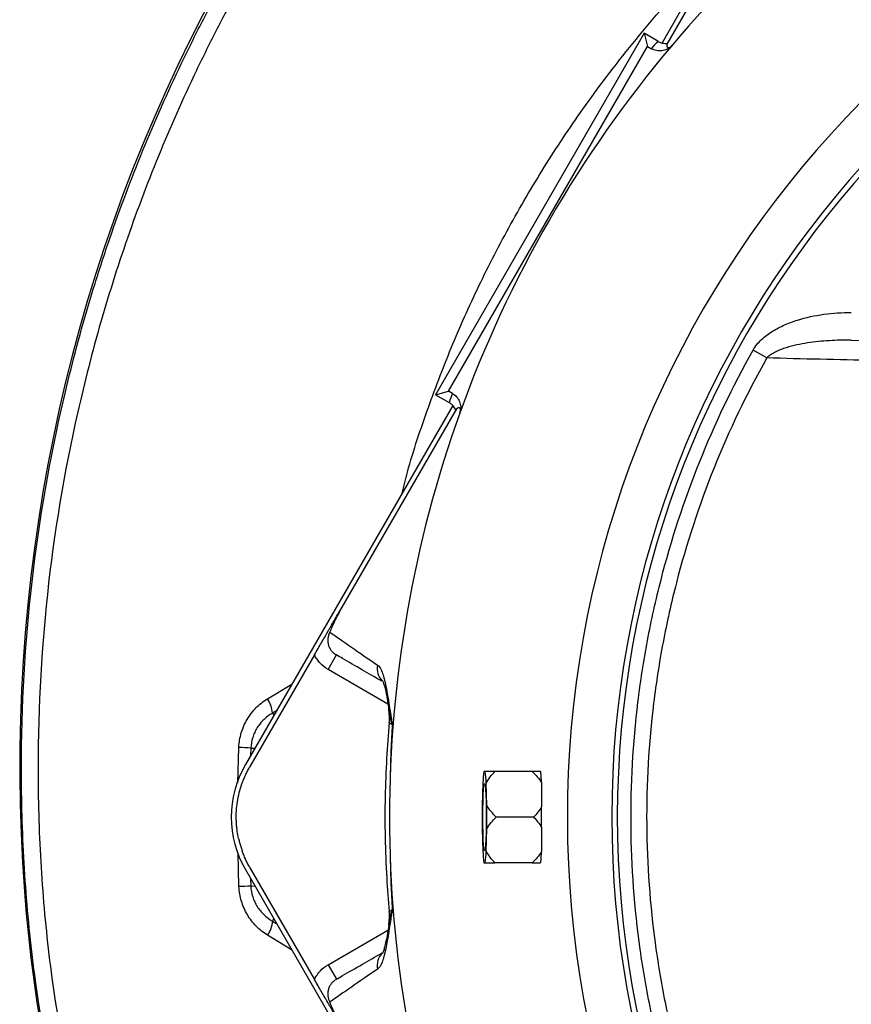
# Model space of a CAD drawing. Header units: millimetres. Extents: x 2549 to 3607, y 2373 to 3826.
# Tile 3 of 14: x 2549 to 2849, y 2959 to 3313. Entities that reach past the tile are written whole.
import ezdxf

# ---------------------------------------------------------------- set-up
doc = ezdxf.new("R2010")
doc.units = ezdxf.units.MM
doc.header["$LTSCALE"] = 2

msp = doc.modelspace()

# ---------------------------------------------------------------- linework, layer by layer
at = {"color": 7, "linetype": 'Continuous', "lineweight": 25}
for p, q in [((2855.07, 3434.13), (2780.45, 3304.89)), ((2823.39, 3375.7), (2782.2, 3304.36)), ((2773.99, 3308.31), (2698.9, 3178.26)), ((2778.92, 3305.46), (2773.99, 3308.31)), ((2773.99, 3308.31), (2775.25, 3303.59)), ((2703.62, 3179.52), (2775.25, 3303.59)), ((2775.25, 3303.59), (2776.63, 3302.79)), ((2818.16, 3191.47), (2813.21, 3194.24)), ((2698.9, 3178.26), (2703.62, 3179.52)), ((2705.01, 3178.73), (2703.62, 3179.52)), ((2698.9, 3178.26), (2703.83, 3175.41)), ((2705.11, 3174.41), (2630.48, 3045.13)), ((2706.43, 3173.12), (2665.24, 3101.78)), ((2655.35, 3084.66), (2632.02, 3044.24)), ((2660.24, 3079.4), (2663.24, 3084.59)), ((2641.63, 3064.45), (2640.26, 3063.67)), ((2716.8, 3042.69), (2716.32, 3042.69)), ((2733.74, 3042.69), (2720.32, 3042.69)), ((2715.96, 3038.51), (2715.72, 3030.42)), ((2717.4, 3030.42), (2717.17, 3038.51)), ((2734.22, 3026.24), (2720.8, 3026.24)), ((2715.72, 3022.06), (2715.96, 3013.97)), ((2717.17, 3013.97), (2717.4, 3022.06)), ((2716.32, 3009.79), (2716.8, 3009.79)), ((2733.74, 3009.79), (2720.32, 3009.79)), ((2630.48, 3007.35), (2705.09, 2878.11)), ((2632.02, 3008.24), (2655.35, 2967.83)), ((2640.26, 2988.8), (2641.65, 2988.01)), ((2660.24, 2973.09), (2663.24, 2967.89))]:
    msp.add_line(p, q, dxfattribs=at)
at = {"color": 8, "linetype": 'Continuous', "lineweight": 25}
for p, q in [((2681.81, 3066.94), (2660.24, 3079.4)), ((2638.39, 3068.79), (2647.21, 3074.12)), ((2640.26, 3063.67), (2640.72, 3062.88)), ((2627.81, 3038.6), (2628.13, 3051.35)), ((2632.43, 3051.09), (2632.36, 3048.39)), ((2632.43, 3051.09), (2633.87, 3051.01)), ((2628.18, 3001.21), (2627.85, 3013.42)), ((2632.34, 3004.12), (2632.41, 3001.4)), ((2632.41, 3001.4), (2633.87, 3001.47)), ((2640.26, 2988.8), (2640.72, 2989.61)), ((2647.13, 2978.51), (2638.49, 2983.74)), ((2660.24, 2973.09), (2681.81, 2985.54))]:
    msp.add_line(p, q, dxfattribs=at)
at = {"color": 7, "linetype": 'Continuous', "lineweight": 25, "flags": 128}
for points in [[(2715.95, 3026.24), (2715.97, 3029.14), (2716.02, 3031.86), (2716.1, 3034.27), (2716.21, 3036.2), (2716.34, 3037.56), (2716.49, 3038.25), (2716.64, 3038.25), (2716.78, 3037.56), (2716.91, 3036.2), (2717.02, 3034.27), (2717.1, 3031.86), (2717.16, 3029.14), (2717.17, 3026.24), (2717.16, 3023.35), (2717.1, 3020.62), (2717.02, 3018.22), (2716.91, 3016.28), (2716.78, 3014.93), (2716.64, 3014.23), (2716.49, 3014.23), (2716.34, 3014.93), (2716.21, 3016.28), (2716.1, 3018.22), (2716.02, 3020.62), (2715.97, 3023.35), (2715.95, 3026.24)], [(2717.16, 3028.96), (2717.14, 3026.24), (2717.16, 3023.52)]]:
    msp.add_lwpolyline(points, dxfattribs=at)
at = {"color": 7, "linetype": 'Continuous', "lineweight": 25}
for centre, radius, start, end in [((3138.24, 3044.24), 589, 120.93091, 184.35401), ((3112.37, 3026.24), 430.02, 100.1904, 139.8096), ((3112.37, 3026.24), 365.99, 100.3891, 259.77), ((3112.37, 3026.24), 350, 100.6485, 259.2972), ((3112.37, 3026.24), 348, 100.6218, 259.235), ((3112.37, 3026.24), 430.02, 139.8096, 160.1904), ((3109.37, 3021.05), 436, 139.2822, 139.7441), ((3115.37, 3031.44), 436, 160.2559, 160.7178), ((3112.37, 3026.24), 430.02, 160.1904, 199.8096), ((2630.16, 3062.87), 10.13, 4.5381, 35.7357), ((2662.34, 3062.01), 20, 354.826, 9.1758), ((2620.87, 2897.53), 153.99, 85.6946, 87.2978), ((2663.2, 3026.24), 37.78, 150, 210), ((2756.3, 3037.08), 40.36, 172.0043, 177.9643), ((2676.83, 3037.08), 40.36, 2.0357, 7.9957), ((2718.73, 3039.73), 18.29, 4.8226, 9.3352), ((3047.2, 3026.24), 331.51, 179.2774, 180.7226), ((2385.92, 3026.24), 331.51, 359.2774, 0.7226), ((2756.3, 3015.41), 40.36, 182.0357, 187.9957), ((2676.83, 3015.41), 40.36, 352.0043, 357.9643), ((2718.73, 3012.76), 18.29, 350.6648, 355.1774), ((2637.94, 2825.7), 175.79, 91.8033, 93.1849), ((3091.37, 3040.67), 542, 184.354, 237.9957), ((2662.34, 2990.47), 20, 350.7418, 5.1516), ((2630.92, 2989.23), 9.34, 324.087, 357.3699)]:
    msp.add_arc(centre, radius, start, end, dxfattribs=at)
at = {"color": 8, "linetype": 'Continuous', "lineweight": 25}
for centre, radius, start, end in [((2683.85, 3079.53), 5.93, 166.1575, 226.0222), ((2683.86, 2972.95), 5.94, 133.3115, 193.7659)]:
    msp.add_arc(centre, radius, start, end, dxfattribs=at)
at = {"color": 7, "linetype": 'Continuous', "lineweight": 25}
for centre, major_axis, start_param, end_param in [((3113.34, 3037.28), (32.91, 375.03), 1.65459, 1.677825), ((3113.34, 3015.2), (-32.91, 375.03), 1.463768, 1.487003)]:
    msp.add_ellipse(centre, major_axis=major_axis, ratio=0.999566, start_param=start_param, end_param=end_param, dxfattribs=at)
for points, knots in [([(2804.18, 2581.6), (2785.16, 2593.49), (2766.91, 2606.53), (2740.71, 2627.87), (2732.18, 2635.28), (2721.76, 2644.92), (2719.69, 2646.87), (2715.58, 2650.79), (2713.54, 2652.77), (2707.47, 2658.75), (2703.49, 2662.79), (2691.76, 2675.09), (2684.19, 2683.53), (2673.24, 2696.54), (2669.66, 2700.94), (2662.62, 2709.85), (2659.17, 2714.37), (2652.41, 2723.51), (2649.1, 2728.14), (2642.64, 2737.48), (2639.49, 2742.2), (2630.29, 2756.44), (2624.48, 2766.09), (2608.01, 2795.5), (2598.3, 2815.7), (2585.62, 2846.9), (2581.71, 2857.45), (2576.33, 2873.5), (2574.61, 2878.88), (2571.35, 2889.73), (2569.79, 2895.21), (2562.47, 2922.64), (2558.01, 2944.85), (2554.18, 2972.93), (2553.51, 2978.56), (2552.33, 2989.85), (2551.83, 2995.52), (2551, 3006.86), (2550.67, 3012.53), (2550.18, 3023.88), (2550.01, 3029.55), (2549.59, 3057.82), (2550.56, 3080.28), (2555.05, 3124.9), (2558.56, 3147.05), (2565.77, 3180.05), (2568.49, 3191.01), (2573.07, 3207.39), (2574.69, 3212.85), (2578.06, 3223.7), (2579.83, 3229.09), (2589.03, 3255.9), (2597.61, 3276.88), (2609.87, 3302.5), (2612.4, 3307.59), (2617.59, 3317.67), (2620.25, 3322.66), (2628.43, 3337.48), (2634.14, 3347.18), (2652.08, 3375.7), (2665.08, 3393.96), (2693.17, 3428.99), (2708.25, 3445.75), (2740.6, 3477.72), (2757.65, 3492.71), (2775.57, 3506.7)], [0, 0, 0, 0, 0.0625, 0.0625, 0.09375, 0.09375, 0.101562, 0.101562, 0.109375, 0.109375, 0.125, 0.125, 0.15625, 0.15625, 0.171875, 0.171875, 0.1875, 0.1875, 0.203125, 0.203125, 0.21875, 0.21875, 0.25, 0.25, 0.3125, 0.3125, 0.34375, 0.34375, 0.359375, 0.359375, 0.375, 0.375, 0.4375, 0.4375, 0.453125, 0.453125, 0.46875, 0.46875, 0.484375, 0.484375, 0.5, 0.5, 0.5625, 0.5625, 0.625, 0.625, 0.65625, 0.65625, 0.671875, 0.671875, 0.6875, 0.6875, 0.75, 0.75, 0.765625, 0.765625, 0.78125, 0.78125, 0.8125, 0.8125, 0.875, 0.875, 0.9375, 0.9375, 1, 1, 1, 1]), ([(2779.23, 3502.03), (2778.12, 3501.16), (2777.01, 3500.29), (2774.81, 3498.55), (2771.52, 3495.91), (2768.25, 3493.25), (2761.76, 3487.87), (2757.49, 3484.22), (2744.84, 3473.1), (2736.62, 3465.44), (2712.62, 3441.71), (2697.69, 3425.13), (2669.9, 3390.47), (2657.04, 3372.4), (2639.29, 3344.19), (2633.63, 3334.6), (2625.54, 3319.93), (2622.91, 3314.99), (2617.78, 3305.02), (2615.27, 3299.99), (2603.14, 3274.64), (2594.64, 3253.88), (2585.53, 3227.36), (2583.78, 3222.02), (2580.44, 3211.29), (2578.85, 3205.89), (2574.31, 3189.68), (2571.61, 3178.84), (2564.47, 3146.19), (2560.99, 3124.27), (2556.54, 3080.13), (2555.58, 3057.9), (2555.98, 3029.93), (2556.14, 3024.33), (2556.63, 3013.1), (2556.95, 3007.48), (2557.76, 2996.26), (2558.26, 2990.66), (2559.42, 2979.48), (2560.08, 2973.91), (2563.86, 2946.12), (2568.26, 2924.15), (2575.5, 2897.01), (2577.04, 2891.59), (2580.27, 2880.85), (2581.96, 2875.52), (2587.29, 2859.64), (2591.15, 2849.2), (2603.68, 2818.33), (2613.29, 2798.34), (2629.58, 2769.24), (2635.32, 2759.69), (2644.42, 2745.6), (2647.54, 2740.93), (2653.93, 2731.69), (2657.2, 2727.11), (2663.89, 2718.06), (2667.31, 2713.59), (2674.27, 2704.77), (2677.81, 2700.42), (2685.04, 2691.84), (2688.71, 2687.6), (2696.19, 2679.25), (2703.81, 2671.02), (2711.68, 2663.02), (2717.68, 2657.11), (2719.69, 2655.15), (2723.76, 2651.27), (2725.81, 2649.34), (2736.12, 2639.8), (2744.56, 2632.47), (2770.48, 2611.35), (2788.54, 2598.44), (2807.36, 2586.68)], [0, 0, 0, 0, 0.003906, 0.003906, 0.007813, 0.015625, 0.015625, 0.03125, 0.03125, 0.0625, 0.0625, 0.125, 0.125, 0.1875, 0.1875, 0.21875, 0.21875, 0.234375, 0.234375, 0.25, 0.25, 0.3125, 0.3125, 0.328125, 0.328125, 0.34375, 0.34375, 0.375, 0.375, 0.4375, 0.4375, 0.5, 0.5, 0.515625, 0.515625, 0.53125, 0.53125, 0.546875, 0.546875, 0.5625, 0.5625, 0.625, 0.625, 0.640625, 0.640625, 0.65625, 0.65625, 0.6875, 0.6875, 0.75, 0.75, 0.78125, 0.78125, 0.796875, 0.796875, 0.8125, 0.8125, 0.828125, 0.828125, 0.84375, 0.84375, 0.859375, 0.859375, 0.875, 0.890625, 0.890625, 0.898437, 0.898437, 0.90625, 0.90625, 0.9375, 0.9375, 1, 1, 1, 1]), ([(2783.88, 3303.75), (2783.65, 3303.52), (2783.4, 3303.3), (2782.87, 3302.92), (2782.58, 3302.75), (2782, 3302.46), (2781.69, 3302.34), (2781.07, 3302.15), (2780.74, 3302.08), (2780.09, 3302), (2779.77, 3301.98), (2779.12, 3302), (2778.79, 3302.04), (2777.82, 3302.23), (2777.21, 3302.46), (2776.63, 3302.79)], [0, 0, 0, 0, 0.125, 0.125, 0.25, 0.25, 0.375, 0.375, 0.5, 0.5, 0.625, 0.625, 0.75, 0.75, 1, 1, 1, 1]), ([(2778.92, 3305.46), (2779.44, 3305.16), (2780, 3304.94), (2780.88, 3304.74), (2781.18, 3304.7), (2781.77, 3304.65), (2782.08, 3304.65), (2782.38, 3304.68)], [0, 0, 0, 0, 0.5, 0.5, 0.75, 0.75, 1, 1, 1, 1]), ([(2782.2, 3304.36), (2782.19, 3304.28), (2782.17, 3304.12), (2782.16, 3303.9), (2782.18, 3303.71), (2782.22, 3303.54), (2782.28, 3303.36), (2782.4, 3303.21), (2782.59, 3303.12), (2782.79, 3303.11), (2782.97, 3303.14), (2783.15, 3303.21), (2783.3, 3303.29), (2783.44, 3303.38), (2783.54, 3303.45), (2783.65, 3303.54), (2783.75, 3303.64), (2783.88, 3303.76), (2784.03, 3303.92), (2784.15, 3304.05), (2784.21, 3304.11)], [0, 0, 0, 0, 0.113205, 0.219749, 0.319633, 0.412856, 0.499419, 0.634702, 0.749387, 0.817224, 0.87464, 0.908589, 0.937362, 0.954406, 0.968752, 0.975062, 0.981332, 0.987573, 0.993792, 1, 1, 1, 1]), ([(2813.21, 3194.24), (2814.03, 3195.7), (2815.08, 3196.96), (2816.88, 3198.66), (2817.51, 3199.19), (2818.84, 3200.19), (2819.52, 3200.65), (2821.61, 3201.95), (2823.06, 3202.7), (2826.08, 3204.03), (2827.64, 3204.6), (2832.33, 3206.08), (2835.52, 3206.75), (2842, 3207.65), (2845.3, 3207.86), (2848.59, 3207.86)], [0, 0, 0, 0, 0.125, 0.125, 0.1875, 0.1875, 0.25, 0.25, 0.375, 0.375, 0.5, 0.5, 0.75, 0.75, 1, 1, 1, 1]), ([(2848.59, 3197.88), (2845.96, 3197.91), (2843.32, 3197.86), (2838.07, 3197.54), (2835.45, 3197.28), (2831.55, 3196.68), (2830.25, 3196.44), (2827.67, 3195.88), (2826.39, 3195.55), (2824.51, 3194.95), (2823.88, 3194.74), (2822.65, 3194.26), (2822.03, 3194), (2820.84, 3193.42), (2820.26, 3193.1), (2819.15, 3192.37), (2818.63, 3191.97), (2818.16, 3191.47)], [0, 0, 0, 0, 0.25, 0.25, 0.5, 0.5, 0.625, 0.625, 0.75, 0.75, 0.8125, 0.8125, 0.875, 0.875, 0.9375, 0.9375, 1, 1, 1, 1]), ([(2816.16, 2853.04), (2808.6, 2866.03), (2801.96, 2879.35), (2790.47, 2906.62), (2785.62, 2920.58), (2779.71, 2942.01), (2777.96, 2949.23), (2775.69, 2960.19), (2774.99, 2963.86), (2773.7, 2971.25), (2773.12, 2974.97), (2770.53, 2993.51), (2769.44, 3008.34), (2769.17, 3037.98), (2770, 3052.79), (2772.24, 3071.29), (2772.75, 3074.99), (2773.89, 3082.39), (2774.53, 3086.1), (2776.61, 3097.16), (2778.24, 3104.45), (2783.79, 3126.07), (2788.41, 3140.16), (2799.44, 3167.69), (2805.86, 3181.14), (2813.21, 3194.24)], [0, 0, 0, 0, 0.125, 0.125, 0.25, 0.25, 0.3125, 0.3125, 0.34375, 0.34375, 0.375, 0.375, 0.5, 0.5, 0.625, 0.625, 0.65625, 0.65625, 0.6875, 0.6875, 0.75, 0.75, 0.875, 0.875, 1, 1, 1, 1]), ([(2818.16, 3191.47), (2810.94, 3178.62), (2804.63, 3165.44), (2793.79, 3138.44), (2789.26, 3124.63), (2783.79, 3103.43), (2782.19, 3096.28), (2780.13, 3085.43), (2779.51, 3081.8), (2778.38, 3074.54), (2777.87, 3070.91), (2775.65, 3052.77), (2774.82, 3038.24), (2775.04, 3009.17), (2776.09, 2994.63), (2778.6, 2976.45), (2779.16, 2972.8), (2780.41, 2965.54), (2781.09, 2961.92), (2782.57, 2954.7), (2783.37, 2951.1), (2785.09, 2943.95), (2786.01, 2940.39), (2790.87, 2922.71), (2795.65, 2908.88), (2804.18, 2888.61), (2807.25, 2881.93), (2813.85, 2868.75), (2817.36, 2862.28), (2821.09, 2855.91)], [0, 0, 0, 0, 0.125, 0.125, 0.25, 0.25, 0.3125, 0.3125, 0.34375, 0.34375, 0.375, 0.375, 0.5, 0.5, 0.625, 0.625, 0.65625, 0.65625, 0.6875, 0.6875, 0.71875, 0.71875, 0.75, 0.75, 0.875, 0.875, 0.9375, 0.9375, 1, 1, 1, 1]), ([(2895.65, 3189.66), (2882.6, 3189.93), (2869.64, 3190.22), (2843.82, 3190.83), (2830.97, 3191.14), (2818.16, 3191.47)], [0, 0, 0, 0, 0.5, 0.5, 1, 1, 1, 1]), ([(2705.01, 3178.73), (2705.58, 3178.4), (2706.08, 3177.98), (2706.95, 3176.99), (2707.3, 3176.43), (2707.8, 3175.22), (2707.95, 3174.58), (2708.01, 3173.59), (2708.01, 3173.26), (2707.94, 3172.61), (2707.89, 3172.29), (2707.8, 3171.97)], [0, 0, 0, 0, 0.25, 0.25, 0.5, 0.5, 0.75, 0.75, 0.875, 0.875, 1, 1, 1, 1]), ([(2706.24, 3172.81), (2705.98, 3173.35), (2705.65, 3173.85), (2705.03, 3174.51), (2704.81, 3174.72), (2704.34, 3175.09), (2704.09, 3175.26), (2703.83, 3175.41)], [0, 0, 0, 0, 0.5, 0.5, 0.75, 0.75, 1, 1, 1, 1]), ([(2707.65, 3171.5), (2707.67, 3171.56), (2707.71, 3171.69), (2707.75, 3171.85), (2707.79, 3171.99), (2707.82, 3172.12), (2707.85, 3172.22), (2707.87, 3172.31), (2707.88, 3172.38), (2707.89, 3172.45), (2707.9, 3172.53), (2707.9, 3172.6), (2707.9, 3172.72), (2707.9, 3172.87), (2707.87, 3173.06), (2707.81, 3173.24), (2707.7, 3173.41), (2707.53, 3173.52), (2707.3, 3173.55), (2707.03, 3173.49), (2706.74, 3173.35), (2706.53, 3173.2), (2706.43, 3173.12)], [0, 0, 0, 0, 0.004435, 0.008874, 0.01332, 0.017778, 0.022249, 0.026739, 0.031249, 0.038052, 0.045551, 0.053747, 0.062638, 0.09142, 0.125381, 0.182807, 0.250661, 0.365347, 0.500628, 0.648588, 0.815045, 1, 1, 1, 1]), ([(2655.35, 3084.66), (2655.79, 3085.41), (2656.21, 3086.15), (2657.05, 3087.6), (2657.46, 3088.31), (2658.25, 3089.68), (2658.63, 3090.34), (2659.22, 3091.36), (2659.42, 3091.7), (2659.73, 3092.24), (2659.84, 3092.42), (2660.05, 3092.8), (2660.16, 3092.99), (2660.38, 3093.37), (2660.49, 3093.56), (2660.71, 3093.93), (2660.82, 3094.12), (2661.13, 3094.67), (2661.33, 3095.02), (2661.93, 3096.05), (2662.32, 3096.72), (2663.11, 3098.09), (2663.52, 3098.8), (2664.36, 3100.26), (2664.8, 3101.02), (2665.24, 3101.78)], [0, 0, 0, 0, 0.125, 0.125, 0.25, 0.25, 0.375, 0.375, 0.4375, 0.4375, 0.46875, 0.46875, 0.5, 0.5, 0.53125, 0.53125, 0.5625, 0.5625, 0.625, 0.625, 0.75, 0.75, 0.875, 0.875, 1, 1, 1, 1]), ([(2665.24, 3101.78), (2664.75, 3100.94), (2664.3, 3100.11), (2663.43, 3098.47), (2663.04, 3097.69), (2662.32, 3096.2), (2661.99, 3095.48), (2661.55, 3094.46), (2661.41, 3094.12), (2661.13, 3093.46), (2661, 3093.14), (2660.87, 3092.82)], [0, 0, 0, 0, 0.25, 0.25, 0.5, 0.5, 0.75, 0.75, 0.875, 0.875, 1, 1, 1, 1]), ([(2660.87, 3092.82), (2660.48, 3092.12), (2660.23, 3091.34), (2660.11, 3090.17), (2660.1, 3089.77), (2660.18, 3088.98), (2660.25, 3088.59), (2660.48, 3087.83), (2660.63, 3087.46), (2661, 3086.76), (2661.21, 3086.43), (2661.7, 3085.82), (2661.98, 3085.53), (2662.57, 3085.02), (2662.89, 3084.79), (2663.24, 3084.59)], [0, 0, 0, 0, 0.25, 0.25, 0.375, 0.375, 0.5, 0.5, 0.625, 0.625, 0.75, 0.75, 0.875, 0.875, 1, 1, 1, 1]), ([(2660.87, 3092.82), (2663.25, 3091.16), (2665.84, 3089.36), (2671.54, 3085.43), (2674.65, 3083.29), (2678.09, 3080.95)], [0, 0, 0, 0, 0.5, 0.5, 1, 1, 1, 1]), ([(2660.24, 3079.4), (2659.18, 3080.01), (2658.23, 3080.76), (2656.99, 3082.1), (2656.61, 3082.58), (2655.92, 3083.58), (2655.62, 3084.1), (2655.35, 3084.66)], [0, 0, 0, 0, 0.5, 0.5, 0.75, 0.75, 1, 1, 1, 1]), ([(2679.62, 3075.13), (2677.22, 3076.52), (2672, 3079.53), (2666.86, 3082.5), (2663.98, 3084.16), (2663.24, 3084.59)], [0, 0, 0, 0, 0.387627, 0.84247, 1, 1, 1, 1]), ([(2678.09, 3080.95), (2678.72, 3080.52), (2679.24, 3079.66), (2679.94, 3077.82), (2680.16, 3077.12), (2680.47, 3075.93), (2680.58, 3075.51), (2680.78, 3074.64), (2680.88, 3074.19), (2681.37, 3071.83), (2681.74, 3069.68), (2682.32, 3066.1), (2682.51, 3064.85), (2682.81, 3062.9), (2682.92, 3062.23), (2683.07, 3061.22), (2683.12, 3060.88), (2683.23, 3060.2), (2683.28, 3059.85), (2683.34, 3059.5)], [0, 0, 0, 0, 0.25, 0.25, 0.375, 0.375, 0.4375, 0.4375, 0.5, 0.5, 0.75, 0.75, 0.875, 0.875, 0.9375, 0.9375, 0.96875, 0.96875, 1, 1, 1, 1]), ([(2679.83, 3075.34), (2679.83, 3075.35), (2679.77, 3075.42), (2679.96, 3075.11), (2680.24, 3074.34), (2680.65, 3072.92), (2681.12, 3070.83), (2681.62, 3068.15), (2681.98, 3065.94), (2682.16, 3064.83)], [0, 0, 0, 0, 0.012998, 0.130457, 0.265218, 0.421349, 0.599942, 0.799775, 1, 1, 1, 1]), ([(2628.13, 3051.35), (2628.22, 3053.13), (2628.52, 3054.86), (2629.27, 3057.4), (2629.57, 3058.23), (2630.28, 3059.85), (2630.67, 3060.63), (2631.55, 3062.14), (2632.04, 3062.87), (2633.11, 3064.27), (2633.69, 3064.93), (2635.52, 3066.8), (2636.88, 3067.88), (2638.39, 3068.79)], [0, 0, 0, 0, 0.25, 0.25, 0.375, 0.375, 0.5, 0.5, 0.625, 0.625, 0.75, 0.75, 1, 1, 1, 1]), ([(2640.26, 3063.67), (2639.14, 3063.04), (2638.12, 3062.28), (2636.73, 3060.97), (2636.29, 3060.5), (2635.48, 3059.5), (2635.1, 3058.98), (2634.42, 3057.89), (2634.11, 3057.33), (2633.56, 3056.15), (2633.32, 3055.54), (2632.73, 3053.68), (2632.5, 3052.4), (2632.43, 3051.09)], [0, 0, 0, 0, 0.25, 0.25, 0.375, 0.375, 0.5, 0.5, 0.625, 0.625, 0.75, 0.75, 1, 1, 1, 1]), ([(2682.29, 3060.21), (2681.93, 3055.94), (2681.2, 3047.07), (2680.69, 3033.32), (2680.7, 3018.96), (2681.2, 3005.19), (2681.95, 2996.3), (2682.29, 2992.28)], [0, 0, 0, 0, 0.189157, 0.392407, 0.606676, 0.821909, 1, 1, 1, 1]), ([(2683.34, 3059.5), (2683.15, 3056.49), (2682.99, 3053.47), (2682.82, 3048.93), (2682.77, 3047.42), (2682.69, 3044.4), (2682.66, 3042.89), (2682.64, 3041.38)], [0, 0, 0, 0, 0.5, 0.5, 0.75, 0.75, 1, 1, 1, 1]), ([(2628.02, 3018.6), (2627.96, 3018.87), (2627.84, 3019.41), (2627.7, 3020.23), (2627.57, 3021.05), (2627.46, 3021.87), (2627.37, 3022.69), (2627.3, 3023.51), (2627.24, 3024.34), (2627.17, 3025.99), (2627.21, 3028.48), (2627.57, 3031.78), (2628.23, 3035.04), (2629.03, 3037.69), (2629.82, 3039.77), (2630.48, 3041.29), (2631.21, 3042.79), (2631.75, 3043.76), (2632.02, 3044.24)], [0, 0, 0, 0, 0.031278, 0.062496, 0.093671, 0.124817, 0.155953, 0.187093, 0.218256, 0.249456, 0.373927, 0.499002, 0.624284, 0.749251, 0.812094, 0.874744, 0.937335, 1, 1, 1, 1]), ([(2720.32, 3042.69), (2719.64, 3042.69), (2719, 3042.69), (2717.8, 3042.69), (2717.26, 3042.69), (2716.8, 3042.69)], [0, 0, 0, 0, 0.5, 0.5, 1, 1, 1, 1]), ([(2717.17, 3038.51), (2717.56, 3039.28), (2718.05, 3040.01), (2719.11, 3041.39), (2719.7, 3042.05), (2720.32, 3042.69)], [0, 0, 0, 0, 0.5, 0.5, 1, 1, 1, 1]), ([(2733.74, 3042.69), (2734.37, 3042.08), (2734.97, 3041.44), (2736.1, 3040.1), (2736.61, 3039.41), (2737.04, 3038.68)], [0, 0, 0, 0, 0.5, 0.5, 1, 1, 1, 1]), ([(2736.77, 3042.69), (2736.4, 3042.69), (2735.94, 3042.69), (2734.91, 3042.69), (2734.34, 3042.69), (2733.74, 3042.69)], [0, 0, 0, 0, 0.5, 0.5, 1, 1, 1, 1]), ([(2737.04, 3038.68), (2737.03, 3039.19), (2737.02, 3039.66), (2736.99, 3040.52), (2736.97, 3040.91), (2736.95, 3041.26)], [0, 0, 0, 0, 0.5, 0.5, 1, 1, 1, 1]), ([(2720.8, 3026.24), (2720.14, 3026.88), (2719.52, 3027.54), (2718.37, 3028.93), (2717.84, 3029.66), (2717.4, 3030.42)], [0, 0, 0, 0, 0.5, 0.5, 1, 1, 1, 1]), ([(2737.11, 3022.55), (2737.11, 3023.77), (2737.11, 3025), (2737.11, 3027.47), (2737.11, 3028.73), (2737.11, 3029.93)], [0, 0, 0, 0, 0.5, 0.5, 1, 1, 1, 1]), ([(2717.4, 3022.06), (2717.84, 3022.82), (2718.36, 3023.55), (2719.52, 3024.94), (2720.15, 3025.61), (2720.8, 3026.24)], [0, 0, 0, 0, 0.5, 0.5, 1, 1, 1, 1]), ([(2734.22, 3026.24), (2734.77, 3025.68), (2735.29, 3025.09), (2736.27, 3023.86), (2736.72, 3023.22), (2737.11, 3022.55)], [0, 0, 0, 0, 0.5, 0.5, 1, 1, 1, 1]), ([(2628.02, 3018.6), (2628.07, 3018.35), (2628.18, 3017.85), (2628.37, 3017.1), (2628.57, 3016.36), (2628.79, 3015.62), (2629.03, 3014.89), (2629.2, 3014.4), (2629.28, 3014.16)], [0, 0, 0, 0, 0.166794, 0.333435, 0.5, 0.666565, 0.833206, 1, 1, 1, 1]), ([(2632.02, 3008.24), (2631.88, 3008.48), (2631.61, 3008.95), (2631.23, 3009.67), (2630.86, 3010.4), (2630.51, 3011.14), (2630.18, 3011.88), (2629.86, 3012.63), (2629.56, 3013.39), (2629.38, 3013.91), (2629.28, 3014.16)], [0, 0, 0, 0, 0.1250078, 0.2498849, 0.3746954, 0.4995038, 0.6243743, 0.7493712, 0.8745585, 1, 1, 1, 1]), ([(2720.32, 3009.79), (2719.7, 3010.43), (2719.11, 3011.09), (2718.04, 3012.49), (2717.56, 3013.21), (2717.17, 3013.97)], [0, 0, 0, 0, 0.5, 0.5, 1, 1, 1, 1]), ([(2737.04, 3013.8), (2736.6, 3013.07), (2736.09, 3012.38), (2734.98, 3011.05), (2734.37, 3010.41), (2733.74, 3009.79)], [0, 0, 0, 0, 0.5, 0.5, 1, 1, 1, 1]), ([(2736.95, 3011.22), (2736.97, 3011.57), (2736.99, 3011.96), (2737.02, 3012.82), (2737.03, 3013.3), (2737.04, 3013.8)], [0, 0, 0, 0, 0.5, 0.5, 1, 1, 1, 1]), ([(2682.64, 3011.11), (2682.66, 3009.59), (2682.69, 3008.08), (2682.77, 3005.06), (2682.91, 3000.53), (2683.15, 2996), (2683.34, 2992.98)], [0, 0, 0, 0, 0.25, 0.25, 0.5, 1, 1, 1, 1]), ([(2716.8, 3009.79), (2717.26, 3009.79), (2717.81, 3009.79), (2719.01, 3009.79), (2719.65, 3009.79), (2720.32, 3009.79)], [0, 0, 0, 0, 0.5, 0.5, 1, 1, 1, 1]), ([(2733.74, 3009.79), (2734.34, 3009.79), (2734.91, 3009.79), (2735.94, 3009.79), (2736.4, 3009.79), (2736.77, 3009.79)], [0, 0, 0, 0, 0.5, 0.5, 1, 1, 1, 1]), ([(2632.41, 3001.4), (2632.48, 3000.07), (2632.71, 2998.79), (2633.31, 2996.93), (2633.55, 2996.31), (2634.1, 2995.14), (2634.4, 2994.57), (2635.09, 2993.48), (2635.46, 2992.96), (2636.28, 2991.97), (2636.72, 2991.49), (2638.11, 2990.18), (2639.13, 2989.43), (2640.26, 2988.8)], [0, 0, 0, 0, 0.25, 0.25, 0.375, 0.375, 0.5, 0.5, 0.625, 0.625, 0.75, 0.75, 1, 1, 1, 1]), ([(2638.49, 2983.74), (2636.98, 2984.65), (2635.61, 2985.73), (2633.78, 2987.6), (2633.19, 2988.27), (2632.12, 2989.67), (2631.64, 2990.4), (2630.75, 2991.9), (2630.35, 2992.69), (2629.64, 2994.31), (2629.34, 2995.15), (2628.57, 2997.69), (2628.27, 2999.43), (2628.18, 3001.21)], [0, 0, 0, 0, 0.25, 0.25, 0.375, 0.375, 0.5, 0.5, 0.625, 0.625, 0.75, 0.75, 1, 1, 1, 1]), ([(2683.34, 2992.98), (2683.31, 2992.81), (2683.28, 2992.63), (2683.23, 2992.29), (2683.15, 2991.77), (2682.97, 2990.59), (2682.81, 2989.6), (2682.51, 2987.65), (2682.32, 2986.41), (2681.75, 2982.84), (2681.38, 2980.68), (2680.89, 2978.32), (2680.79, 2977.86), (2680.58, 2976.99), (2680.48, 2976.57), (2680.16, 2975.38), (2679.94, 2974.67), (2679.24, 2972.83), (2678.72, 2971.96), (2678.09, 2971.54)], [0, 0, 0, 0, 0.015625, 0.015625, 0.03125, 0.0625, 0.125, 0.125, 0.25, 0.25, 0.5, 0.5, 0.5625, 0.5625, 0.625, 0.625, 0.75, 0.75, 1, 1, 1, 1]), ([(2682.16, 2987.67), (2682.15, 2987.57), (2681.91, 2986.04), (2681.52, 2983.75), (2680.98, 2980.96), (2680.5, 2979.02), (2680.12, 2977.79), (2679.85, 2977.17), (2679.84, 2977.17), (2679.84, 2977.17)], [0, 0, 0, 0, 0.015786, 0.255862, 0.454355, 0.632763, 0.788885, 0.923115, 1, 1, 1, 1]), ([(2663.24, 2967.89), (2663.98, 2968.32), (2666.86, 2969.98), (2672.01, 2972.96), (2677.24, 2975.98), (2679.66, 2977.37)], [0, 0, 0, 0, 0.157229, 0.6112033, 1, 1, 1, 1]), ([(2655.35, 2967.83), (2655.62, 2968.38), (2655.92, 2968.9), (2656.61, 2969.91), (2656.99, 2970.39), (2658.23, 2971.72), (2659.18, 2972.48), (2660.24, 2973.09)], [0, 0, 0, 0, 0.25, 0.25, 0.5, 0.5, 1, 1, 1, 1]), ([(2678.09, 2971.54), (2674.65, 2969.2), (2671.54, 2967.06), (2665.84, 2963.12), (2663.25, 2961.32), (2660.87, 2959.66)], [0, 0, 0, 0, 0.5, 0.5, 1, 1, 1, 1]), ([(2665.24, 2950.7), (2664.8, 2951.46), (2664.38, 2952.2), (2663.54, 2953.65), (2663.13, 2954.35), (2662.34, 2955.72), (2661.96, 2956.39), (2661.37, 2957.41), (2661.17, 2957.75), (2660.86, 2958.28), (2660.76, 2958.47), (2660.54, 2958.84), (2660.43, 2959.03), (2660.21, 2959.41), (2660.1, 2959.6), (2659.88, 2959.98), (2659.78, 2960.17), (2659.46, 2960.71), (2659.26, 2961.06), (2658.66, 2962.09), (2658.28, 2962.76), (2657.48, 2964.14), (2657.07, 2964.84), (2656.23, 2966.3), (2655.79, 2967.06), (2655.35, 2967.83)], [0, 0, 0, 0, 0.125, 0.125, 0.25, 0.25, 0.375, 0.375, 0.4375, 0.4375, 0.46875, 0.46875, 0.5, 0.5, 0.53125, 0.53125, 0.5625, 0.5625, 0.625, 0.625, 0.75, 0.75, 0.875, 0.875, 1, 1, 1, 1]), ([(2663.24, 2967.89), (2662.89, 2967.69), (2662.57, 2967.46), (2661.98, 2966.95), (2661.7, 2966.67), (2661.21, 2966.05), (2661, 2965.72), (2660.63, 2965.02), (2660.48, 2964.65), (2660.25, 2963.89), (2660.18, 2963.51), (2660.1, 2962.72), (2660.11, 2962.32), (2660.23, 2961.14), (2660.48, 2960.36), (2660.87, 2959.66)], [0, 0, 0, 0, 0.125, 0.125, 0.25, 0.25, 0.375, 0.375, 0.5, 0.5, 0.625, 0.625, 0.75, 0.75, 1, 1, 1, 1]), ([(2665.24, 2950.7), (2664.75, 2951.54), (2664.3, 2952.37), (2663.43, 2954.01), (2663.04, 2954.79), (2662.32, 2956.28), (2661.99, 2957), (2661.55, 2958.03), (2661.41, 2958.36), (2661.13, 2959.02), (2661, 2959.34), (2660.87, 2959.66)], [0, 0, 0, 0, 0.25, 0.25, 0.5, 0.5, 0.75, 0.75, 0.875, 0.875, 1, 1, 1, 1])]:
    msp.add_open_spline(points, degree=3, knots=knots, dxfattribs=at)
at = {"color": 8, "linetype": 'Continuous', "lineweight": 25}
for points, knots in [([(2686.9, 3142.86), (2687.53, 3145.38), (2690.12, 3155.82), (2696.23, 3173.74), (2704.94, 3196.6), (2715.13, 3219.11), (2726.64, 3241.24), (2739.53, 3262.88), (2754.56, 3285.19), (2772.13, 3307.76), (2787.2, 3325.31), (2796.54, 3334.34), (2798.61, 3336.34)], [0, 0, 0, 0, 0.034527, 0.142746, 0.251048, 0.359266, 0.470628, 0.582081, 0.693443, 0.827588, 0.961733, 1, 1, 1, 1]), ([(2683.34, 3059.5), (2683.33, 3059.52), (2683.11, 3060.33), (2682.61, 3062.28), (2682.37, 3063.89), (2682.22, 3064.84)], [0, 0, 0, 0, 0.005458, 0.410172, 1, 1, 1, 1]), ([(2683.34, 3059.5), (2683.01, 3059.74), (2682.39, 3060.2), (2682.32, 3060.21), (2682.29, 3060.21)], [0, 0, 0, 0, 0.522383, 1, 1, 1, 1]), ([(2682.23, 2987.66), (2682.37, 2988.6), (2682.61, 2990.2), (2683.11, 2992.16), (2683.33, 2992.97), (2683.34, 2992.98)], [0, 0, 0, 0, 0.588989, 0.994531, 1, 1, 1, 1]), ([(2682.3, 2992.28), (2682.33, 2992.28), (2682.38, 2992.28), (2683, 2992.73), (2683.34, 2992.98)], [0, 0, 0, 0, 0.454761, 1, 1, 1, 1])]:
    msp.add_open_spline(points, degree=3, knots=knots, dxfattribs=at)
at = {"color": 7, "linetype": 'Continuous', "lineweight": 25}
for points in [[(2848.59, 3197.88), (2865.71, 3197.34), (2882.91, 3196.81), (2900.24, 3196.29)], [(2737.11, 3029.93), (2736.34, 3028.6), (2735.32, 3027.38), (2734.22, 3026.24)]]:
    msp.add_open_spline(points, degree=3, dxfattribs=at)

doc.saveas('drawing.dxf')
